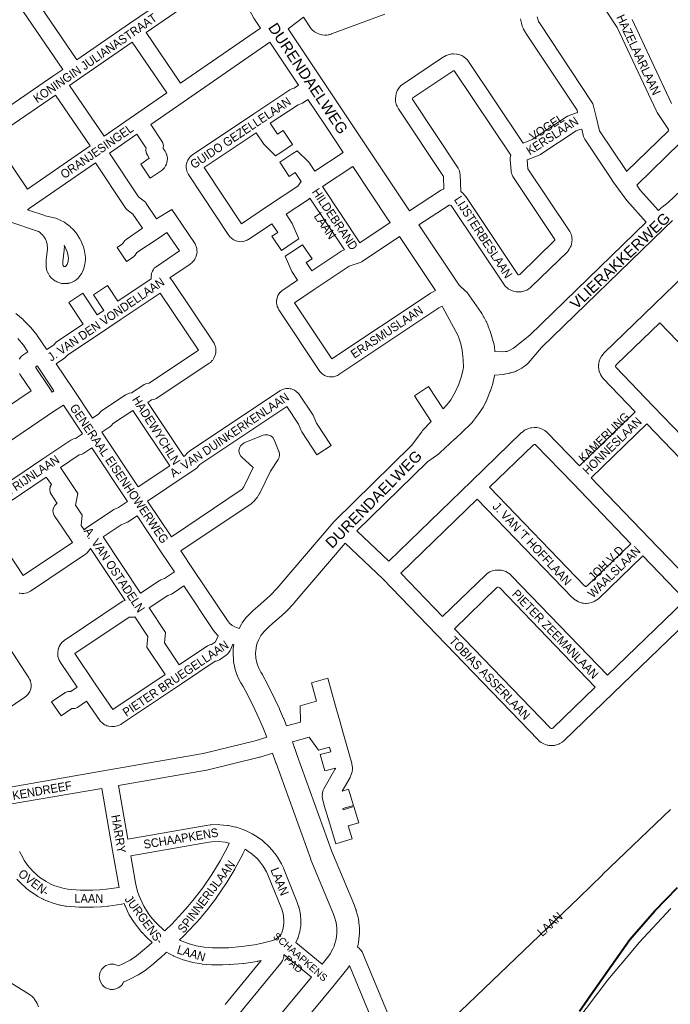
# Model space of a CAD drawing. Header units: metres. Extents: x 123817 to 142006, y 393105 to 406084.
# Tile 121 of 138: x 138071 to 138647, y 398989 to 399860. Entities that reach past the tile are written whole.
import ezdxf
from ezdxf.enums import TextEntityAlignment as Align

# ---------------------------------------------------------------- set-up
doc = ezdxf.new("R2010")
doc.units = ezdxf.units.M
doc.header["$MEASUREMENT"] = 0
doc.styles.add('Style-Arial', font='arial.ttf')

msp = doc.modelspace()

# ---------------------------------------------------------------- linework, layer by layer
at = {"color": 9, "linetype": 'Continuous', "lineweight": 0, "flags": 128}
for points in [[(138121.43, 399824.3), (138168.17, 399856.46), (138168.17, 399856.46), (138168.17, 399856.46), (138203.76, 399880.93), (138150.63, 399958.18), (138132.77, 399945.85), (138133.13, 399945.2), (138133.55, 399944.19), (138133.69, 399943.85), (138134.08, 399942.21), (138134.35, 399940.05), (138134.41, 399939.12), (138134.19, 399937.33), (138133.67, 399935.21), (138133.43, 399934.44), (138132.55, 399932.73), (138131.3, 399930.94), (138130.89, 399930.39), (138129.38, 399929.02), (138075.33, 399892.04), (138121.43, 399824.3)], [(138058.19, 399780.79), (137998.93, 399867.71), (138021.85, 399883.52), (138021.85, 399883.52), (138049.85, 399902.83), (138058.72, 399889.78), (138109.07, 399815.8), (138100.28, 399809.75), (138058.19, 399780.79)], [(138284.01, 399852.39), (138213.41, 399803.5), (138182.83, 399848.34), (138218.44, 399872.82), (138255.76, 399898.48), (138262.54, 399900.47)], [(138571.15, 399896.54), (138599.78, 399852.98), (138634.75, 399778.77), (138635.28, 399777.82), (138645.43, 399762.51), (138645.63, 399762.1), (138645.63, 399761.98), (138645.62, 399761.95), (138645.23, 399761.43), (138608.26, 399725.64)], [(138394.19, 399864.59), (138347.09, 399847.18), (138346.54, 399847), (138345.23, 399846.63), (138344.48, 399846.46), (138344.13, 399846.4), (138342.8, 399846.23), (138342.15, 399846.25), (138341.12, 399846.21), (138338.46, 399846.47), (138337.89, 399846.55), (138336.3, 399847.01), (138333.83, 399848.04), (138332.97, 399848.47), (138331.93, 399849.2), (138329.87, 399850.91), (138328.92, 399851.85), (138328.41, 399852.54), (138322.11, 399862.08), (138308.52, 399851.68)], [(138608.26, 399725.64), (138607.75, 399726.34), (138584.36, 399761.43), (138581.28, 399773.92), (138578.66, 399784.58), (138578.42, 399785.35), (138577.62, 399786.94), (138531.65, 399856.02), (138530.36, 399858.33), (138529.93, 399859.37), (138529.2, 399862.27)], [(138416.06, 399690.66), (138443.38, 399708.64), (138443.75, 399708.87), (138444.63, 399709.3), (138445.9, 399709.82), (138446.41, 399710), (138446, 399721.19), (138406.29, 399780.79), (138405.88, 399781.49), (138405.01, 399783.16), (138404.61, 399784.07), (138404.34, 399784.98), (138403.76, 399787.56), (138403.58, 399789.21), (138403.68, 399789.81), (138403.6, 399789.8), (138403.81, 399792.44), (138404.13, 399794.1), (138404.53, 399795.37), (138404.64, 399795.68), (138405.22, 399796.91), (138406.56, 399799.19), (138407.28, 399800.21), (138407.58, 399800.54), (138408.49, 399801.51), (138409.77, 399802.59), (138446.27, 399826.97), (138446.69, 399827.22), (138446.92, 399827.35), (138448.4, 399828.14), (138450.15, 399828.8), (138452.69, 399829.42), (138453.16, 399829.52), (138454.96, 399829.62), (138457.57, 399829.44), (138458.37, 399829.35), (138459.79, 399828.95), (138462.23, 399828), (138463.25, 399827.51), (138464.2, 399826.86), (138466.24, 399825.22), (138467.29, 399824.2), (138467.77, 399823.55), (138516.65, 399750.56), (138524.73, 399753.68), (138555.9, 399774.31), (138556.29, 399774.55), (138557.37, 399775.07), (138562.09, 399776.87), (138562.97, 399777.14), (138564.92, 399777.62), (138564.41, 399779.72), (138519, 399847.95), (138518.71, 399848.43), (138517.05, 399851.39), (138516.65, 399852.22), (138515.85, 399854.18), (138515.74, 399854.45), (138515.52, 399855.18), (138514.48, 399859.29), (138514.26, 399860.69)], [(138613.12, 399859.86), (138648.09, 399785.65)], [(138145.66, 399756.75), (138172.5, 399775.26), (138172.5, 399775.26), (138201.07, 399794.97), (138170.47, 399839.84), (138123.72, 399807.67), (138114.94, 399801.63), (138145.66, 399756.75)], [(138292.33, 399839.91), (138215.74, 399786.87), (138215.73, 399786.86), (138215.73, 399786.86), (138187.07, 399767.09), (138196.84, 399752.28), (138197.63, 399750.72), (138198.08, 399748.15), (138198.04, 399747.35), (138197.89, 399745.94), (138199.56, 399743.42), (138200.22, 399742.2), (138200.94, 399740.51), (138201.09, 399740.13), (138201.49, 399738.45), (138201.61, 399737.46), (138201.66, 399736.58), (138201.54, 399735.21), (138201.18, 399733.26), (138200.85, 399732.06), (138200.06, 399730.5), (138198.97, 399728.84), (138198.45, 399728.14), (138196.91, 399726.75), (138186.47, 399719.68), (138178.06, 399732.1), (138185.65, 399737.24), (138183.9, 399739.88), (138183.09, 399741.47), (138182.64, 399744.04), (138182.68, 399744.84), (138182.84, 399746.27), (138174.72, 399758.57), (138150.39, 399741.79), (138176.03, 399702.97), (138181.16, 399699.15), (138182.44, 399697.95), (138182.91, 399697.32), (138192.14, 399683.6), (138193, 399684.17), (138205.72, 399692), (138209.57, 399686.28), (138225.6, 399662.38), (138226.14, 399661.43), (138226.9, 399659.85), (138227.18, 399659.19), (138227.58, 399657.49), (138227.83, 399655.32), (138227.88, 399654.46), (138227.65, 399652.6), (138227.11, 399650.49), (138226.89, 399649.78), (138225.96, 399648.02), (138224.71, 399646.24), (138224.33, 399645.75), (138223.3, 399644.74), (138222.45, 399644.05), (138221.93, 399643.66), (138203.78, 399631.39), (138204.82, 399630.41), (138205.41, 399629.78), (138205.9, 399629.13), (138242.39, 399574.54), (138242.93, 399573.58), (138243.68, 399571.99), (138243.95, 399571.35), (138244.25, 399570.3), (138244.47, 399569.23), (138244.63, 399567.71), (138244.61, 399567.19), (138244.45, 399565.01), (138244.02, 399562.97), (138243.77, 399562.38), (138242.85, 399560.4), (138241.8, 399558.74), (138241.27, 399558.18), (138239.71, 399556.66), (138238.65, 399555.8), (138192.44, 399525.04), (138192.04, 399524.79), (138189.66, 399523.91), (138187.7, 399523.54), (138184.32, 399521.28), (138216.29, 399473.38), (138217.49, 399474.18), (138219.54, 399476.71), (138219.62, 399476.81), (138221.21, 399478.23), (138301.23, 399531.47), (138301.63, 399531.73), (138302.45, 399532.13), (138304.14, 399532.85), (138305.78, 399533.34), (138306.95, 399533.45), (138308.94, 399533.48), (138310.37, 399533.37), (138311.16, 399533.18), (138312.12, 399532.91), (138313.77, 399532.2), (138314.15, 399531.96), (138315.81, 399530.87), (138317.43, 399529.43), (138317.91, 399528.79), (138330.64, 399509.85), (138331.34, 399508.53), (138333.7, 399502.82), (138346.61, 399483.19), (138334.08, 399474.95), (138320.77, 399495.18), (138320.1, 399496.44), (138317.76, 399502.11), (138307.39, 399517.55), (138230.47, 399466.37), (138228.42, 399463.84), (138228.34, 399463.74), (138226.75, 399462.32), (138218.36, 399456.75), (138218.36, 399456.75), (138218.36, 399456.75), (138184.15, 399433.99), (138205.19, 399402.45), (138266.97, 399443.76), (138267.56, 399444.29), (138269.25, 399446.4), (138269.96, 399447.68), (138277.7, 399463.68), (138267.46, 399472.76), (138266.7, 399473.55), (138265.39, 399475.81), (138264.94, 399478.37), (138265.39, 399480.94), (138266.7, 399483.19), (138268.69, 399484.87), (138269.62, 399485.32), (138286.53, 399492.2), (138288.06, 399492.64), (138290.66, 399492.64), (138293.11, 399491.75), (138295.11, 399490.08), (138296.32, 399488.06), (138300.45, 399477.77), (138300.54, 399477.54), (138301, 399474.98), (138300.54, 399472.41), (138299.73, 399470.8), (138292.83, 399460.5), (138283.37, 399440.94), (138283.15, 399440.54), (138282.03, 399438.53), (138281.34, 399437.51), (138278.91, 399434.47), (138278.8, 399434.34), (138278.12, 399433.63), (138276.69, 399432.31), (138275.79, 399431.61), (138213.52, 399389.98), (138224.6, 399373.38), (138254.75, 399328.21), (138256.71, 399325.79), (138258.96, 399323.91), (138259.25, 399323.74), (138261.32, 399322.64), (138262.8, 399322.08), (138265.1, 399321.35)], [(138512.55, 399634.01), (138512.25, 399634.07), (138511.92, 399634.27), (138465.79, 399703.35), (138465.29, 399704.01), (138465.12, 399704.21), (138463.29, 399706.24), (138462.06, 399707.33), (138461.51, 399707.72), (138460.96, 399722.57), (138460.75, 399724.05), (138460.28, 399725.98), (138460.04, 399726.79), (138459.24, 399728.38), (138419, 399788.78), (138418.76, 399789.23), (138418.64, 399789.75), (138418.68, 399790.21), (138418.96, 399790.69), (138454.29, 399814.28), (138454.61, 399814.45), (138455.11, 399814.57), (138455.42, 399814.55), (138455.71, 399814.44), (138455.95, 399814.25), (138505.62, 399740.09), (138505.2, 399737.94), (138505.06, 399736.51), (138505.09, 399735.86), (138505.95, 399726), (138506.06, 399725.23), (138506.25, 399724.25), (138506.57, 399723.11), (138506.83, 399722.47), (138507.47, 399721.13), (138508.02, 399720.16), (138544.62, 399665.47), (138544.87, 399664.96), (138544.84, 399664.81), (138544.81, 399664.75), (138513.68, 399634.52), (138513.08, 399634.05), (138512.55, 399634.01)], [(138445, 399606.27), (138442.15, 399604.9), (138353.44, 399545.83), (138353.03, 399545.58), (138352.21, 399545.17), (138350.51, 399544.45), (138348.88, 399543.96), (138348.44, 399543.9), (138347.45, 399543.78), (138345.28, 399543.85), (138345.21, 399543.86), (138343.26, 399544.23), (138340.88, 399545.1), (138340.49, 399545.34), (138338.84, 399546.44), (138337.23, 399547.88), (138336.73, 399548.54), (138300.31, 399603.24), (138299.65, 399604.47), (138298.93, 399606.15), (138298.79, 399606.52), (138298.34, 399608.95), (138298.3, 399610.94), (138298.3, 399611.07), (138298.75, 399613.64), (138298.89, 399613.87), (138298.84, 399613.87), (138299.59, 399615.72), (138300.72, 399617.65), (138301.35, 399618.42), (138301.43, 399618.51), (138302.99, 399619.91), (138316.95, 399629.3), (138311.81, 399637.01), (138306.05, 399650.52), (138310.05, 399653.19), (138310.05, 399653.19), (138310.05, 399653.19), (138321.41, 399660.76), (138329.73, 399648.28), (138324.6, 399644.86), (138329.41, 399637.65), (138355.22, 399654.85), (138355.63, 399655.11), (138357.06, 399655.74), (138358.36, 399656.16), (138327.87, 399701.94), (138326.67, 399700.86), (138306.75, 399687.61), (138312.17, 399679.48), (138317.99, 399665.98), (138313.95, 399663.28), (138313.95, 399663.28), (138313.95, 399663.28), (138302.57, 399655.7), (138294.25, 399668.18), (138299.39, 399671.61), (138294.26, 399679.31), (138273.46, 399665.46), (138273.05, 399665.21), (138272.23, 399664.8), (138270.53, 399664.08), (138268.9, 399663.6), (138268.46, 399663.54), (138267.47, 399663.42), (138265.31, 399663.49), (138265.23, 399663.5), (138263.27, 399663.87), (138261.15, 399664.61), (138260.27, 399665.07), (138260.02, 399665.21), (138258.47, 399666.4), (138257.06, 399667.81), (138256.62, 399668.29), (138256.11, 399668.97), (138220.37, 399722.93), (138219.72, 399724.14), (138219.01, 399725.82), (138218.86, 399726.19), (138218.46, 399727.87), (138218.35, 399728.86), (138218.29, 399729.74), (138218.4, 399730.36), (138218.32, 399730.36), (138218.4, 399731.35), (138218.83, 399733.3), (138218.92, 399733.54), (138219.66, 399735.38), (138220.87, 399737.4), (138221.3, 399737.87), (138222.7, 399739.28), (138223.86, 399740.23), (138278.15, 399776.45), (138278.15, 399776.45), (138278.15, 399776.45), (138310.15, 399797.8), (138310.57, 399798.06), (138312.51, 399798.84), (138313.93, 399799.2), (138317.79, 399801.79)], [(138077.81, 399709.95), (138047.05, 399755.12), (138060.42, 399764.12), (138060.43, 399764.13), (138060.49, 399764.16), (138102.59, 399793.13), (138133.31, 399748.23), (138077.81, 399709.95)], [(138326.12, 399789.31), (138321.19, 399786.01), (138320.76, 399785.74), (138318.82, 399784.96), (138317.39, 399784.6), (138292.71, 399768.13), (138299.17, 399758.43), (138304.15, 399761.74), (138312.47, 399749.26), (138301.25, 399741.79), (138297.39, 399739.21), (138287.06, 399749.55), (138280.23, 399759.81), (138234.25, 399729.14), (138267.24, 399679.34), (138292.2, 399695.95), (138292.2, 399695.95), (138292.2, 399695.95), (138317.23, 399712.6), (138320.12, 399716.61), (138314.73, 399724.71), (138309.43, 399721.18), (138301.11, 399733.66), (138312.65, 399741.35), (138316.47, 399743.9), (138326.82, 399733.61), (138332.1, 399725.69), (138357.44, 399742.42)], [(138491.68, 399566.32), (138498.48, 399566.08), (138501.17, 399566.17), (138502.61, 399566.35), (138504.36, 399567.01), (138508.2, 399569.27), (138522.52, 399580.64), (138625.68, 399680.58), (138608.89, 399699.41), (138608.74, 399699.58), (138608.43, 399699.98), (138601.23, 399709.83), (138601.23, 399709.83), (138601.23, 399709.83), (138595.54, 399717.63), (138595.35, 399717.89), (138571.15, 399754.2), (138570.34, 399755.79), (138570.11, 399756.57), (138568.51, 399763.06), (138567.01, 399762.69), (138563.49, 399761.35), (138532.33, 399740.72), (138531.94, 399740.48), (138530.89, 399739.97), (138520.15, 399735.84), (138520.84, 399727.97), (138557.37, 399673.39), (138557.87, 399672.51), (138558.8, 399670.62), (138559.11, 399669.89), (138559.34, 399669.1), (138559.64, 399667.89), (138559.83, 399666.7), (138559.93, 399665.46), (138559.95, 399664.87), (138559.85, 399663.66), (138559.45, 399661.21), (138559.1, 399659.85), (138558.7, 399658.93), (138557.54, 399656.73), (138556.64, 399655.39), (138556.12, 399654.83), (138523.82, 399623.45), (138523.17, 399622.89), (138521.63, 399621.7), (138520.81, 399621.15), (138520.43, 399620.95), (138519.26, 399620.36), (138518.19, 399619.92), (138516.95, 399619.52), (138515.94, 399619.27), (138515.27, 399619.18), (138512.67, 399618.96), (138510.73, 399619.05), (138510.39, 399619.12), (138507.84, 399619.69), (138505.74, 399620.51), (138505.72, 399620.52), (138503.46, 399621.83), (138502.09, 399622.86), (138501.13, 399623.76), (138500.52, 399624.4), (138500.03, 399625.05), (138453.61, 399694.57), (138452.79, 399695.48), (138452.09, 399695.79), (138451.13, 399695.76), (138451.03, 399695.72), (138424.39, 399678.19)], [(138656.1, 399751.08), (138617.19, 399713.4), (138620.32, 399709.12), (138636.46, 399691.03), (138638.89, 399693.39), (138639.7, 399694.07), (138645.11, 399697.99), (138672.52, 399724.02)], [(138094.86, 399567.9), (138100.74, 399571.82), (138103.26, 399574.38), (138104.46, 399575.37), (138126.94, 399590.35), (138114.25, 399609.49), (138126.75, 399617.78), (138139.43, 399598.66), (138145.31, 399602.58), (138136.11, 399616.37), (138148.59, 399624.7), (138157.8, 399610.89), (138187.43, 399630.62), (138187.3, 399631.86), (138187.25, 399632.67), (138187.51, 399634.13), (138187.4, 399634.14), (138187.57, 399635.01), (138187.88, 399636.11), (138188.46, 399637.35), (138189.37, 399638.88), (138190.08, 399639.9), (138191.63, 399641.29), (138212.31, 399655.27), (138201.3, 399671.68), (138194.3, 399666.96), (138194.3, 399666.96), (138194.29, 399666.96), (138174.67, 399653.76), (138173.08, 399651.59), (138172.79, 399651.23), (138171.24, 399649.83), (138165.46, 399645.93), (138157.07, 399658.36), (138161.78, 399661.54), (138163.37, 399663.7), (138163.66, 399664.07), (138165.22, 399665.48), (138179.7, 399675.22), (138171.19, 399687.88), (138166.03, 399691.71), (138164.75, 399692.91), (138164.24, 399693.6), (138138.04, 399733.27), (138080.12, 399693.32), (138077.69, 399691.65), (138092.21, 399686.8), (138092.21, 399686.8), (138092.22, 399686.8), (138093.37, 399686.42), (138102.86, 399684.16), (138104.16, 399683.72), (138106.76, 399682.57), (138107.35, 399682.28), (138109.84, 399680.9), (138109.96, 399680.84), (138110.41, 399680.56), (138112.76, 399678.97), (138113.3, 399678.58), (138115.5, 399676.79), (138116, 399676.35), (138118.04, 399674.37), (138118.49, 399673.89), (138120.35, 399671.73), (138120.42, 399671.65), (138120.76, 399671.22), (138122.42, 399668.91), (138122.79, 399668.36), (138124.24, 399665.91), (138124.55, 399665.33), (138125.78, 399662.76), (138126.04, 399662.16), (138127.04, 399659.5), (138127.06, 399659.43), (138127.24, 399658.87), (138128, 399656.13), (138128.15, 399655.48), (138128.67, 399652.69), (138128.76, 399652.03), (138129.03, 399649.2), (138129.06, 399648.5), (138129.04, 399648), (138128.84, 399644.98), (138128.65, 399643.73), (138127.95, 399640.78), (138127.7, 399639.96), (138127.55, 399639.58), (138126.36, 399636.79), (138125.77, 399635.68), (138124.13, 399633.13), (138123.57, 399632.37), (138123.56, 399632.36), (138122.59, 399631.2), (138121, 399629.79), (138119.03, 399628.48), (138118.63, 399628.22), (138117.29, 399627.62), (138115.05, 399626.85), (138113.94, 399626.57), (138113.48, 399626.5), (138111.91, 399626.32), (138111.15, 399626.35), (138110.29, 399626.32), (138107.93, 399626.56), (138107.41, 399626.64), (138106.05, 399627.01), (138103.83, 399627.85), (138102.75, 399628.37), (138102.12, 399628.77), (138100.2, 399630.15), (138098.83, 399631.42), (138098.79, 399631.48), (138097.28, 399633.31), (138096.26, 399634.95), (138095.27, 399637.11), (138095.04, 399637.66), (138094.7, 399638.96), (138094.3, 399641.29), (138094.19, 399642.56), (138094.19, 399642.58), (138094.21, 399646.46), (138094.25, 399647.29), (138095.38, 399657.17), (138095.41, 399658.62), (138095.3, 399660.1), (138095.06, 399661.57), (138094.69, 399663.01), (138094.2, 399664.41), (138093.59, 399665.76), (138092.86, 399667.05), (138092.01, 399668.28), (138091.06, 399669.42), (138090.02, 399670.47), (138088.88, 399671.43), (138087.67, 399672.29), (138086.75, 399672.81), (138062.24, 399680.99)], [(138398.91, 399680.33), (138372.16, 399662.5), (138339.01, 399712.28), (138365.78, 399729.95)], [(138648.95, 399682.24), (138641.28, 399674.82), (138532.96, 399569.87), (138521.17, 399555.93), (138520.05, 399554.86), (138516.73, 399552.27), (138515.87, 399551.69), (138515.63, 399551.55), (138511.46, 399549.34), (138510.54, 399548.93), (138508.24, 399548.09), (138507.61, 399547.88), (138505.28, 399547.25), (138504.89, 399547.16), (138500.15, 399546.15), (138499.89, 399546.09), (138499.36, 399546.02), (138491.35, 399545.19)], [(138369.34, 399407.53), (138397.63, 399380.84), (138471, 399451.69), (138471, 399451.69), (138515.3, 399494.47), (138515.95, 399495.03), (138517.59, 399496.29), (138518.39, 399496.82), (138519.29, 399497.27), (138521.77, 399498.28), (138523.32, 399498.73), (138523.94, 399498.81), (138526.6, 399499.06), (138528.58, 399498.97), (138528.82, 399498.93), (138531.44, 399498.38), (138533.53, 399497.6), (138535.87, 399496.31), (138535.99, 399496.24), (138537.62, 399494.96), (138566.44, 399465.21), (138615.82, 399512.96), (138587.56, 399542.33), (138587.22, 399542.71), (138586.83, 399543.21), (138586.06, 399544.3), (138585.25, 399545.77), (138584.23, 399548.25), (138584.12, 399548.53), (138583.7, 399550.41), (138583.46, 399553.07), (138583.42, 399553.76), (138583.6, 399554.74), (138583.49, 399554.75), (138583.67, 399556.08), (138584.05, 399557.66), (138584.07, 399557.7), (138585, 399560.21), (138586.08, 399562.16), (138587.7, 399564.28), (138587.91, 399564.54), (138588.45, 399565.11), (138632.56, 399607.74), (138705.83, 399678.54)], [(138407.25, 399667.85), (138374.23, 399645.86), (138373.83, 399645.6), (138372.4, 399644.97), (138362.69, 399641.8), (138331.5, 399621.01), (138314.23, 399609.4), (138347.29, 399559.75), (138434.28, 399617.68), (138434.68, 399617.94), (138435.2, 399618.2), (138439.14, 399620.09)], [(138111.01, 399641.32), (138110.46, 399641.38), (138110.08, 399641.53), (138109.75, 399641.77), (138109.49, 399642.08), (138109.32, 399642.45), (138109.19, 399643.18), (138109.2, 399646), (138110.33, 399655.83), (138110.38, 399656.56), (138110.41, 399658.71), (138110.41, 399658.83), (138110.39, 399659.37), (138110.35, 399659.92), (138111.17, 399658.54), (138112.11, 399656.58), (138112.88, 399654.53), (138113.46, 399652.43), (138113.86, 399650.29), (138114.04, 399648.39), (138113.92, 399646.6), (138113.51, 399644.89), (138112.81, 399643.27), (138111.79, 399641.67), (138111.53, 399641.5), (138111.01, 399641.32)], [(138135.27, 399507.29), (138117.83, 399533.45), (138103.18, 399555.42), (138109.72, 399559.77), (138110.91, 399560.76), (138113.42, 399563.32), (138141.49, 399582.01), (138159.87, 399594.25), (138159.87, 399594.25), (138159.87, 399594.25), (138195.37, 399617.89), (138229.08, 399567.46), (138185.41, 399538.37), (138183.45, 399538.01), (138181.07, 399537.13), (138180.65, 399536.87), (138169.79, 399529.61), (138168.14, 399529.32), (138166.03, 399528.6), (138164.87, 399528.01), (138164.55, 399527.83), (138164.14, 399527.58), (138143.43, 399513.79), (138141.84, 399512.37), (138141.15, 399511.39), (138140.93, 399511.04), (138135.27, 399507.29)], [(138067.37, 399599.83), (138073.8, 399594.45), (138074.33, 399593.96), (138080.22, 399587.99), (138080.63, 399587.55), (138080.7, 399587.46), (138085.99, 399580.96), (138086.39, 399580.43), (138094.64, 399568.24), (138094.64, 399568.22), (138094.66, 399568.19), (138094.86, 399567.9)], [(138683.01, 399464.83), (138631.82, 399517.97), (138598.79, 399552.29), (138598.54, 399552.91), (138598.49, 399553.44), (138598.67, 399553.93), (138599.27, 399554.72), (138637.57, 399591.73), (138721.42, 399504.49), (138721.8, 399503.99), (138722.05, 399503.38), (138722.02, 399502.85), (138721.78, 399502.21), (138721.47, 399501.87), (138683.01, 399464.83)], [(138070.52, 399559.4), (138071.65, 399561.08), (138072.13, 399561.72), (138073.67, 399563.11), (138078.01, 399566.04), (138074.15, 399571.74), (138069.29, 399577.71)], [(138099.68, 399530.33), (138097.55, 399533.51), (138097.55, 399533.51), (138097.55, 399533.52), (138084.79, 399552.52), (138086.37, 399553.59), (138086.54, 399553.33), (138086.54, 399553.33), (138086.54, 399553.33), (138101.2, 399531.35), (138099.68, 399530.33)], [(138047.11, 399508.69), (138080.91, 399531.38), (138071, 399546.16), (138070.61, 399546.81)], [(138435.28, 399504.39), (138420.36, 399527.06), (138432.89, 399535.31), (138445.85, 399515.61)], [(138029.82, 399429.85), (138092.29, 399471.79), (138116.3, 399487.9), (138116.73, 399488.17), (138118.5, 399488.91), (138120.39, 399489.43), (138126.45, 399493.49), (138109.53, 399518.87), (138101.82, 399513.69), (138053.19, 399481.04)], [(138175.83, 399446.47), (138143.59, 399494.81), (138150.63, 399499.47), (138152.25, 399500.9), (138152.94, 399501.89), (138153.16, 399502.25), (138171.04, 399514.15), (138203.8, 399465.07), (138175.83, 399446.47)], [(138677.41, 399449.03), (138626.23, 399502.15), (138576.87, 399454.43), (138628.17, 399401.25), (138628.17, 399401.25), (138628.17, 399401.25), (138670.49, 399357.34)], [(138128.01, 399408.47), (138128.62, 399409.2), (138128.65, 399409.23), (138130.22, 399410.62), (138152.99, 399425.71), (138153.38, 399425.95), (138154.2, 399426.36), (138158.47, 399428.17), (138166.45, 399433.5), (138134.77, 399481.01), (138127.74, 399476.29), (138127.31, 399476.02), (138125.54, 399475.28), (138123.65, 399474.76), (138106.9, 399463.53), (138115.3, 399451.11), (138122.35, 399440.69), (138120.43, 399430.36), (138126.28, 399421.6), (138125.45, 399412.31), (138128.01, 399408.47)], [(138572.48, 399358.45), (138571.95, 399358.48), (138571.24, 399358.87), (138571.07, 399359.02), (138486.82, 399446.11), (138525.41, 399483.38), (138525.91, 399483.77), (138526.42, 399483.98), (138526.84, 399484.02), (138527.25, 399483.93), (138527.63, 399483.72), (138560.88, 399449.4), (138612.17, 399396.24), (138573.48, 399358.9), (138572.89, 399358.55), (138572.48, 399358.45)], [(138074.09, 399368.15), (138040.3, 399418.82), (138094.45, 399455.17), (138098.95, 399448.51), (138097.91, 399446.7), (138097.45, 399444.14), (138097.91, 399441.57), (138098.74, 399439.93), (138104.17, 399431.91), (138103.58, 399431.52), (138103.58, 399431.52), (138102.01, 399430.11), (138100.71, 399427.85), (138100.26, 399425.29), (138100.71, 399422.72), (138101.52, 399421.12), (138108.94, 399410.01), (138108.94, 399410.01), (138108.94, 399410.01), (138117.51, 399397.19), (138074.09, 399368.15)], [(138591.36, 399279.86), (138506.67, 399367.62), (138506.59, 399367.68), (138506.37, 399367.9), (138505.05, 399369.13), (138503.7, 399370.13), (138503.58, 399370.2), (138501.24, 399371.49), (138499.69, 399372.13), (138498.41, 399372.5), (138497.62, 399372.69), (138496.75, 399372.79), (138494.08, 399372.94), (138492.35, 399372.84), (138491.86, 399372.74), (138489.27, 399372.1), (138487.3, 399371.31), (138487.21, 399371.26), (138484.91, 399369.88), (138483.54, 399368.83), (138445.38, 399331.85), (138408.3, 399370.28), (138476.03, 399435.69), (138560.49, 399348.39), (138560.89, 399348), (138561.89, 399347.11), (138563.13, 399346.21), (138563.26, 399346.14), (138565.6, 399344.85), (138567.14, 399344.21), (138568.43, 399343.84), (138569.21, 399343.66), (138570.09, 399343.56), (138571.86, 399343.46), (138572.75, 399343.41), (138574.48, 399343.51), (138574.97, 399343.61), (138577.57, 399344.25), (138579.52, 399345.04), (138579.63, 399345.1), (138581.92, 399346.48), (138583.27, 399347.51), (138622.58, 399385.44), (138659.26, 399347.38)], [(138177.95, 399352.49), (138144.77, 399402.27), (138160.69, 399412.82), (138164.97, 399414.64), (138165.79, 399415.05), (138166.21, 399415.3), (138174.77, 399421.02), (138196.88, 399387.88), (138196.88, 399387.88), (138196.88, 399387.88), (138207.95, 399371.31), (138199.12, 399365.44), (138195.95, 399364.26), (138194.83, 399363.73), (138194.42, 399363.47), (138177.95, 399352.49)], [(138260.47, 399307.08), (138259.63, 399307.35), (138257.88, 399302.99), (138257.29, 399301.84), (138256.67, 399300.84), (138256.04, 399299.97), (138255.91, 399299.82), (138255.13, 399298.93), (138253.79, 399297.74), (138247.83, 399293.61), (138247.31, 399293.28), (138244.86, 399292.39), (138244.4, 399292.32), (138244.1, 399292.29), (138214.21, 399272.29), (138214.21, 399272.29), (138161.08, 399236.76), (138160.66, 399236.5), (138160.39, 399236.35), (138159.06, 399235.65), (138157.12, 399234.96), (138154.81, 399234.47), (138154.58, 399234.43), (138152.29, 399234.38), (138149.95, 399234.69), (138149.64, 399234.74), (138148.12, 399235.18), (138147.02, 399235.62), (138146.1, 399236.08), (138145.37, 399236.55), (138143.48, 399237.96), (138142.21, 399239.16), (138141.75, 399239.76), (138130.15, 399256.85), (138122.46, 399251.67), (138122.02, 399251.4), (138119.57, 399250.51), (138118.08, 399250.39), (138117.18, 399250.42), (138107.49, 399243.91), (138099.13, 399256.36), (138110.8, 399264.2), (138111.23, 399264.47), (138113.68, 399265.36), (138115.17, 399265.47), (138116.06, 399265.45), (138121.74, 399269.27), (138107.04, 399291.08), (138106.61, 399291.8), (138105.9, 399293.17), (138105.5, 399294.08), (138105.35, 399294.52), (138105.02, 399295.65), (138104.76, 399296.9), (138104.62, 399298.07), (138104.57, 399298.95), (138104.75, 399299.97), (138104.64, 399299.97), (138104.96, 399302.3), (138105.34, 399303.85), (138105.45, 399304.13), (138105.9, 399305.22), (138106.84, 399306.88), (138108.25, 399308.76), (138108.5, 399309.09), (138109.57, 399310.13), (138110.49, 399310.86), (138111, 399311.24), (138161.48, 399345), (138161.9, 399345.26), (138164.19, 399346.09), (138133.66, 399391.89), (138133.06, 399391.17), (138133.06, 399391.17), (138130.6, 399388.25), (138129.03, 399386.85), (138080.35, 399354.28), (138079.93, 399354.02), (138079.13, 399353.62), (138077.44, 399352.9), (138075.79, 399352.41), (138074.63, 399352.3), (138072.64, 399352.26), (138071.2, 399352.37), (138070.42, 399352.55)], [(138669.6, 399334.55), (138596.38, 399263.86), (138596.38, 399263.86), (138596.37, 399263.86), (138552.72, 399221.75), (138551.36, 399220.71), (138549.06, 399219.33), (138548.96, 399219.28), (138547, 399218.49), (138544.4, 399217.85), (138543.92, 399217.75), (138542.19, 399217.65), (138539.52, 399217.8), (138538.64, 399217.9), (138537.86, 399218.09), (138536.57, 399218.46), (138535.03, 399219.1), (138532.69, 399220.39), (138532.57, 399220.46), (138531.32, 399221.36), (138530.32, 399222.25), (138529.92, 399222.64), (138439.81, 399316.03), (138392.42, 399365.13), (138359.09, 399396.58)], [(138212.11, 399288.93), (138199.12, 399308.4), (138199.97, 399317.69), (138185.44, 399339.46), (138202.02, 399350.51), (138205.18, 399351.69), (138206.3, 399352.22), (138206.7, 399352.47), (138216.28, 399358.83), (138242.47, 399319.58), (138242.89, 399319.01), (138245.54, 399315.76), (138245.61, 399315.68), (138246.47, 399314.82), (138244.29, 399309.41), (138240.83, 399307.01), (138240.6, 399306.99), (138240.15, 399306.92), (138237.7, 399306.03), (138237.28, 399305.77), (138212.11, 399288.93)], [(138541.92, 399232.69), (138541.4, 399232.72), (138540.69, 399233.11), (138540.52, 399233.26), (138455.8, 399321.06), (138493.35, 399357.45), (138493.94, 399357.8), (138494.34, 399357.9), (138494.87, 399357.87), (138495.52, 399357.51), (138496.02, 399357.05), (138580.56, 399269.45), (138542.92, 399233.14), (138542.33, 399232.79), (138541.92, 399232.69)], [(138658.98, 399345.15), (138591.36, 399279.86)], [(138044.51, 399330.23), (138079.01, 399277.65), (138079.64, 399276.47), (138080.34, 399274.83), (138080.48, 399274.47), (138080.93, 399272.07), (138080.96, 399270.82), (138080.97, 399270.09), (138080.98, 399269.91), (138080.69, 399267.86), (138080.42, 399266.9), (138080.25, 399266.39), (138079.86, 399265.5), (138079.4, 399264.61), (138078.49, 399263.24), (138078.08, 399262.8), (138076.69, 399261.38), (138075.54, 399260.43), (138019.1, 399222.42)], [(138153.23, 399249.56), (138199.64, 399280.59), (138183.46, 399304.84), (138184.31, 399314.13), (138172.68, 399331.56), (138172.18, 399331.38), (138170.88, 399331.27), (138167.93, 399331.27), (138119.76, 399299.05), (138138.36, 399271.45), (138153.23, 399249.56)], [(138307.14, 399234.97), (138319.48, 399238.41), (138319.28, 399252.83), (138333.78, 399256.87), (138329.17, 399273.19), (138343.61, 399277.26), (138350.26, 399253.71), (138350.26, 399253.71), (138350.26, 399253.71), (138354.05, 399240.29), (138357.63, 399227.6), (138362.87, 399209.07), (138364.86, 399202.02), (138365.02, 399201.32), (138365.59, 399198.19), (138365.71, 399196.85), (138365.26, 399194.29), (138363.93, 399190.63), (138363.93, 399190.62), (138363.38, 399189.45), (138356.43, 399177.35), (138362.06, 399179.06), (138366.41, 399164.7), (138357.13, 399161.89), (138357.43, 399160.93), (138366.7, 399163.73), (138371.04, 399149.37), (138361.8, 399146.58), (138365.29, 399135.14), (138350.95, 399130.76), (138345.26, 399149.4), (138340.59, 399164.71), (138340.59, 399164.72), (138340.57, 399164.79), (138338.89, 399170.55), (138338.58, 399172.65), (138338.88, 399174.33), (138338.77, 399174.32), (138339.44, 399177.23), (138339.7, 399178.13), (138340.25, 399179.3), (138350.05, 399196.36), (138350.47, 399197.5), (138350.41, 399197.79), (138340.97, 399195.16), (138336.95, 399209.61), (138346.39, 399212.24), (138345.23, 399216.33), (138335.36, 399213.58), (138327.23, 399225), (138312.51, 399220.9)], [(138289.59, 399224.97), (138279.49, 399221.76), (138233.37, 399210.49), (138148.47, 399195.83), (138052.1, 399179.19), (137958.45, 399163.03), (137860.37, 399146.1), (137859.47, 399146.01), (137859.22, 399146.02), (137857.96, 399146.33), (137856.96, 399146.88), (137854.82, 399148.83), (137836.18, 399168.23)], [(138294.8, 399210.89), (138283.79, 399207.39), (138283.3, 399207.25), (138236.68, 399195.85), (138236.2, 399195.75), (138236.18, 399195.75), (138158.41, 399182.33), (138166.63, 399134.86), (138235.92, 399146.99), (138236.33, 399147.05), (138239.67, 399147.45), (138240.34, 399147.5), (138247.07, 399147.7), (138247.96, 399147.67), (138254.66, 399147.07), (138255.3, 399146.99), (138255.54, 399146.94), (138262.13, 399145.55), (138262.99, 399145.32), (138269.36, 399143.16), (138269.9, 399142.92), (138270.19, 399142.82), (138276.24, 399139.93), (138276.76, 399139.66), (138276.83, 399139.62), (138279.73, 399137.91), (138280.29, 399137.54), (138285.75, 399133.61), (138286.45, 399133.05), (138291.41, 399128.5), (138291.88, 399128.03), (138294.15, 399125.54), (138294.35, 399125.31), (138294.44, 399125.21), (138296.56, 399122.59), (138296.83, 399122.23), (138298.79, 399119.5), (138299.15, 399118.94), (138302.56, 399113.14), (138302.88, 399112.54), (138304.32, 399109.5), (138304.5, 399109.08), (138316.87, 399078.28), (138316.96, 399078.05), (138317, 399077.95), (138317.89, 399075.39), (138318.05, 399074.85), (138318.74, 399072.26), (138318.86, 399071.71), (138319.36, 399069.07), (138319.46, 399068.24), (138319.86, 399062.9), (138319.88, 399062.35), (138319.87, 399062.06), (138319.76, 399059.38), (138319.68, 399058.55), (138318.88, 399053.25), (138318.63, 399052.16), (138317.05, 399047.04), (138316.93, 399046.69), (138316.54, 399045.81), (138315.42, 399043.64), (138315.38, 399043.57), (138338.67, 399024.32)], [(138062.04, 399165.69), (138143.63, 399179.77), (138153.13, 399124.9), (138153.13, 399124.9), (138153.13, 399124.9), (138158.54, 399093.63), (138158.6, 399093.33), (138158.84, 399092.21), (138158.58, 399092.16), (138147.45, 399090.57), (138141.97, 399090.07), (138135.6, 399089.73)], [(138369.89, 399039.52), (138370.63, 399039.02), (138371.41, 399038.39), (138372.45, 399037.37), (138372.93, 399036.74), (138374.04, 399035.09), (138374.75, 399033.77), (138406.82, 398956.48), (138411.6, 398948.25), (138412.22, 398947.47), (138412.57, 398947.23), (138415.77, 398948.21), (138426.02, 398954.39), (138434.84, 398959.98), (138443.72, 398966.54), (138454.07, 398975.87), (138566.39, 399083.3), (138586.79, 399103.37), (138586.87, 399103.45), (138647.23, 399161.11)], [(138199.38, 399053.89), (138198.29, 399054.68), (138192.9, 399059.54), (138190.53, 399062.02), (138186.74, 399066.56), (138184.73, 399069.34), (138180.91, 399075.51), (138177.73, 399082.04), (138176.45, 399085.28), (138175.3, 399088.69), (138173.88, 399093.62), (138173.3, 399096.34), (138169.19, 399120.08), (138238.31, 399132.18), (138241.12, 399132.51), (138247.07, 399132.69), (138252.88, 399132.17), (138256.49, 399131.41), (138255.06, 399128.36), (138248.36, 399115.8), (138241.01, 399103.64), (138232.99, 399091.9), (138224.32, 399080.57), (138219.8, 399075.15), (138215.14, 399069.85), (138205.25, 399059.5), (138200.16, 399054.61), (138199.38, 399053.89)], [(138135.6, 399089.73), (138124.41, 399089.74), (138113.47, 399090.5), (138110.28, 399091.1), (138104.05, 399092.86), (138101.2, 399093.92), (138098.37, 399095.17), (138094.21, 399097.36), (138088.83, 399100.91), (138086.53, 399102.72), (138081.79, 399107.15), (138079.75, 399109.41), (138077.81, 399111.81), (138075.2, 399115.53), (138072.04, 399121.15), (138070.82, 399123.81)], [(138250.1, 399038.63), (138241.25, 399038.66), (138237.66, 399038.86), (138234.18, 399039.23), (138227.02, 399040.54), (138220.11, 399042.54), (138213.36, 399045.26), (138212.51, 399045.67), (138215.77, 399048.81), (138215.98, 399049.03), (138226.09, 399059.6), (138226.3, 399059.82), (138231.13, 399065.31), (138231.25, 399065.45), (138231.26, 399065.47), (138235.94, 399071.09), (138236.14, 399071.33), (138245.03, 399082.94), (138245.27, 399083.27), (138253.51, 399095.36), (138253.73, 399095.7), (138261.3, 399108.21), (138261.51, 399108.57), (138268.38, 399121.48), (138268.55, 399121.82), (138270.49, 399125.94), (138271.81, 399125.17), (138276.64, 399121.69), (138281.02, 399117.67), (138282.92, 399115.6), (138284.76, 399113.33), (138286.39, 399111.04), (138289.47, 399105.82), (138290.67, 399103.28), (138302.89, 399072.85), (138303.63, 399070.73), (138304.17, 399068.68), (138304.53, 399066.73), (138304.86, 399062.23), (138304.79, 399060.39), (138304.13, 399056.06), (138302.91, 399052.11), (138302.28, 399050.89), (138301.61, 399049.89), (138300.82, 399048.92), (138299.96, 399048.07), (138298.81, 399047.16), (138296.46, 399045.85), (138293.92, 399045), (138284.39, 399042.63), (138278.84, 399041.51), (138267.36, 399039.78), (138255.8, 399038.82), (138250.1, 399038.63)], [(138252.9, 398988.67), (138284.65, 399027.38), (138281.63, 399026.77), (138281.44, 399026.73), (138281.26, 399026.7), (138269.35, 399024.91), (138268.85, 399024.85), (138256.85, 399023.85), (138256.48, 399023.83), (138250.46, 399023.63), (138250.19, 399023.63), (138241, 399023.66), (138240.61, 399023.67), (138236.64, 399023.89), (138236.27, 399023.92), (138232.32, 399024.34), (138231.81, 399024.41), (138231.76, 399024.42), (138223.94, 399025.85), (138223.21, 399026.03), (138215.58, 399028.24), (138214.86, 399028.48), (138207.49, 399031.45), (138206.98, 399031.68), (138203.41, 399033.44), (138202.98, 399033.67), (138202.92, 399033.71), (138200.91, 399034.89), (138195.29, 399029.64), (138195.08, 399029.45), (138189.47, 399024.59), (138189.31, 399024.46), (138183.57, 399019.75), (138182.85, 399019.22), (138176.37, 399015.1), (138176.1, 399014.93), (138175.79, 399014.76), (138168.26, 399010.87), (138167.78, 399010.64), (138163.88, 399008.96), (138163.39, 399008.77), (138162.93, 399008.61), (138162.17, 399007.13), (138161.24, 399005.72), (138159.6, 399004.26), (138157.96, 399003.19), (138157.61, 399002.98), (138155.16, 399002.09), (138154.96, 399002.05), (138153.66, 399001.86), (138151.26, 399001.9), (138150.44, 399002.09), (138148.57, 399002.64), (138146.93, 399003.34), (138145.27, 399004.64), (138143.92, 399006.05), (138143.58, 399006.43), (138142.28, 399008.68), (138142.04, 399009.46), (138141.57, 399011.39), (138141.35, 399013.18), (138141.72, 399015.29), (138141.66, 399015.3), (138142.22, 399017.2), (138142.36, 399017.65), (138143.67, 399019.9), (138144.26, 399020.54), (138145.71, 399021.9), (138147.11, 399022.94), (138149.15, 399023.75), (138151.09, 399024.2), (138151.49, 399024.29), (138154.1, 399024.29), (138155, 399024.07), (138156.9, 399023.49), (138158.28, 399022.88), (138161.6, 399024.31), (138168.6, 399027.93), (138174.41, 399031.63), (138179.72, 399035.99), (138185.15, 399040.69), (138188.22, 399043.56), (138182.65, 399048.59), (138182.24, 399048.99), (138179.5, 399051.85), (138179.19, 399052.21), (138179.17, 399052.22), (138175.07, 399057.15), (138174.76, 399057.54), (138172.43, 399060.74), (138172.12, 399061.21), (138167.95, 399067.95), (138167.59, 399068.61), (138164.12, 399075.73), (138163.89, 399076.25), (138163.28, 399077.81), (138161.36, 399077.42), (138161.16, 399077.38), (138160.92, 399077.34), (138149.38, 399075.69), (138148.99, 399075.65), (138143.18, 399075.12), (138142.91, 399075.1), (138136.2, 399074.74), (138135.8, 399074.73), (138124.14, 399074.74), (138123.62, 399074.76), (138111.99, 399075.57), (138111.21, 399075.66), (138111.12, 399075.68), (138107.18, 399076.42), (138106.53, 399076.57), (138099.68, 399078.5), (138099.08, 399078.7), (138095.74, 399079.95), (138095.35, 399080.11), (138092.09, 399081.55), (138091.62, 399081.77), (138086.89, 399084.26), (138086.64, 399084.4), (138086.26, 399084.64), (138080.31, 399088.56), (138079.8, 399088.93), (138077, 399091.13), (138076.52, 399091.54), (138071.32, 399096.41), (138070.87, 399096.86), (138068.48, 399099.5)], [(138647.31, 399073.6), (138619.29, 399043.48), (138607.75, 399029.46), (138607.71, 399029.4), (138607.67, 399029.35), (138591.55, 399010.46), (138563.43, 398973.05)], [(137990.93, 399052.14), (138078.69, 398998), (138079.16, 398997.68), (138080.77, 398996.51), (138081.56, 398995.85), (138082.73, 398994.72), (138083.29, 398994.13), (138083.64, 398993.68), (138085.53, 398991.04), (138086.41, 398989.42), (138087.6, 398986.4)], [(138329.13, 399012.75), (138304.85, 399032.82), (138304.85, 399032.81), (138304.87, 399032.19), (138304.74, 399030.77), (138304.57, 399029.89), (138304.25, 399028.74), (138303.69, 399027.55), (138302.8, 399026.01), (138302.11, 399025.02), (138264.14, 398978.73)], [(138405.74, 398919.09), (138408.29, 398930.41), (138407.32, 398933.12), (138406.54, 398933.42), (138405.53, 398933.91), (138405.06, 398934.2), (138402.85, 398935.71), (138401.32, 398937.09), (138401.22, 398937.22), (138399.54, 398939.3), (138398.91, 398940.23), (138393.6, 398949.38), (138393.15, 398950.27), (138362.96, 399023.05)]]:
    msp.add_lwpolyline(points, dxfattribs=at)
at = {"color": 40, "linetype": 'Continuous', "lineweight": 0, "flags": 128}
for points in [[(138284.01, 399852.39), (138278.69, 399860.39), (138278.3, 399861.02), (138274.3, 399868.11), (138273.86, 399868.99), (138270.57, 399876.44), (138270.32, 399877.06), (138270.23, 399877.32), (138262.54, 399900.47)], [(138416.06, 399690.66), (138378.27, 399747.24), (138338.58, 399806.67), (138308.52, 399851.68)], [(138292.33, 399839.91), (138317.79, 399801.79)], [(138357.44, 399742.42), (138341.96, 399765.6), (138326.12, 399789.31)], [(138365.78, 399729.95), (138397.83, 399681.95), (138398.91, 399680.33)], [(138424.39, 399678.19), (138460.05, 399624.81), (138465.46, 399620.06), (138466.53, 399618.97), (138467.01, 399618.35), (138479.54, 399600.8), (138480.07, 399599.98), (138481.95, 399596.73), (138482.21, 399596.23), (138483.9, 399592.89), (138484.13, 399592.39), (138485.63, 399588.96), (138485.84, 399588.44), (138487.15, 399584.93), (138487.17, 399584.87), (138487.37, 399584.26), (138490.93, 399572.1), (138491.28, 399570.29), (138491.68, 399566.32)], [(138407.25, 399667.85), (138439.14, 399620.09)], [(138445, 399606.27), (138445.44, 399605.28), (138458.74, 399580.61), (138459.73, 399578.35), (138461.51, 399573.1), (138462.75, 399567.47), (138463.11, 399564.85), (138463.53, 399558.77), (138463.53, 399558.77), (138463.53, 399558.77), (138463.98, 399552.36), (138463.69, 399550.57), (138462.22, 399544.39), (138459.66, 399537.24), (138456.43, 399530.28), (138452.55, 399523.64), (138450.57, 399520.85), (138448.99, 399518.95), (138445.85, 399515.61)], [(138491.35, 399545.19), (138491.27, 399544.77), (138489.39, 399536.91), (138489.16, 399536.09), (138487.66, 399531.57), (138487.56, 399531.29), (138487.51, 399531.13), (138485.83, 399526.76), (138485.65, 399526.33), (138483.78, 399522.04), (138483.58, 399521.62), (138481.47, 399517.34), (138480.73, 399516.09), (138477.7, 399511.68), (138477.46, 399511.36), (138473.03, 399505.45), (138472.69, 399505.02), (138472.63, 399504.94), (138470.86, 399502.88), (138470.14, 399502.12), (138456.4, 399489.12), (138456.37, 399489.09), (138456.31, 399489.04), (138442.9, 399476.63), (138441.9, 399475.82), (138431.96, 399468.75), (138369.34, 399407.53)], [(138435.28, 399504.39), (138427.68, 399496.32), (138427.3, 399495.89), (138426.86, 399495.33), (138417.93, 399483.01), (138349.7, 399416.3), (138349.13, 399415.68), (138349.1, 399415.66), (138298.79, 399356.96), (138292.63, 399350.41), (138289.54, 399347.52), (138281.96, 399341.04), (138281.71, 399340.82), (138277.7, 399337.16), (138277.41, 399336.89), (138273.12, 399332.65), (138272.71, 399332.23), (138270.94, 399330.26), (138270.71, 399329.99), (138270.34, 399329.53), (138267.95, 399326.31), (138267.23, 399325.19), (138265.1, 399321.35)], [(138307.14, 399234.97), (138304.65, 399241.3), (138304.52, 399241.61), (138300.97, 399249.82), (138300.88, 399250.02), (138297.15, 399258.14), (138297.01, 399258.42), (138290.1, 399272.33), (138289.96, 399272.59), (138286.16, 399279.7), (138285.73, 399280.42), (138284.31, 399282.62), (138282.27, 399286.65), (138280.87, 399290.78), (138280.05, 399295.07), (138279.82, 399299.6), (138279.93, 399301.58), (138280.26, 399304.12), (138280.69, 399306.24), (138281.25, 399308.23), (138282.5, 399311.48), (138284.4, 399314.92), (138286.11, 399317.22), (138287.37, 399318.62), (138291.32, 399322.52), (138295.07, 399325.94), (138302.71, 399332.46), (138303.06, 399332.77), (138306.54, 399336.03), (138306.98, 399336.48), (138313.52, 399343.43), (138313.83, 399343.77), (138359.09, 399396.58)], [(138260.47, 399307.08), (138260.47, 399307.06), (138260.04, 399303.78), (138259.98, 399303.03), (138259.82, 399300.16), (138259.9, 399300.16), (138259.81, 399299.62), (138259.82, 399299.12), (138260.11, 399293.37), (138260.27, 399291.99), (138261.36, 399286.34), (138261.71, 399285), (138263.56, 399279.55), (138263.63, 399279.35), (138264.1, 399278.27), (138266.69, 399273.13), (138267.23, 399272.2), (138268.72, 399269.9), (138272.26, 399263.29), (138279.04, 399249.65), (138282.66, 399241.77), (138286.1, 399233.82), (138289.59, 399224.97)], [(138312.51, 399220.9), (138316.67, 399208.83), (138347.32, 399124.05), (138367.31, 399076.05), (138367.44, 399075.72), (138368.64, 399072.53), (138368.67, 399072.44), (138368.94, 399071.58), (138370.53, 399065.59), (138370.78, 399064.33), (138371.58, 399058.19), (138371.66, 399056.9), (138371.67, 399050.71), (138371.67, 399050.7), (138371.59, 399049.42), (138370.8, 399043.28), (138370.55, 399042.01), (138369.89, 399039.52)], [(138338.67, 399024.32), (138344.59, 399031.53), (138345.8, 399033.32), (138348.29, 399037.9), (138349.27, 399040.2), (138349.74, 399041.53), (138351.04, 399046.48), (138351.67, 399051.34), (138351.67, 399056.24), (138351.03, 399061.09), (138349.74, 399065.97), (138348.78, 399068.52), (138328.76, 399116.59), (138328.6, 399117.01), (138328.59, 399117.03), (138297.83, 399202.1), (138297.78, 399202.24), (138294.8, 399210.89)], [(138362.96, 399023.05), (138362.62, 399022.5), (138360.88, 399019.93), (138360.34, 399019.2), (138349.36, 399005.81), (138349.32, 399005.77), (138349.32, 399005.77), (138267.43, 398907.07)], [(138329.13, 399012.75), (138247.82, 398914.76), (138237.32, 398902.11)]]:
    msp.add_lwpolyline(points, dxfattribs=at)
at = {"color": 7, "linetype": 'Continuous', "lineweight": 40, "flags": 128}
msp.add_lwpolyline([(138566.5, 398982.59), (138578.76, 399000), (138611.27, 399046.18), (138633.22, 399071.43), (138653.21, 399092.1)], dxfattribs=at)

# ---------------------------------------------------------------- texts
at = {"color": 8, "style": 'Style-Arial', "width": 0.909091}
for s, rotation, p in [('KONINGIN JULIANASTRAAT', 34.60639, (138137.63, 399825.78)), ('HAZELAARLAAN', 295.23059, (138618.84, 399828.82)), ('GUIDO GEZELLELAAN', 33.7409, (138266.38, 399759.69)), ('KERSLAAN', 32.82989, (138542.46, 399757.06)), ('VOGEL', 32.82989, (138537.52, 399764.71)), ('ORANJESINGEL', 34.7484, (138139.22, 399743.39)), ('HILDEBRAND', 303.9396, (138350.03, 399683.39)), ('LIJSTERBESLAAN', 303.1958, (138481.38, 399667.48)), ('LAAN', 303.9396, (138341.28, 399677.5)), ('J. VAN DEN VONDELLAAN', 34.2002, (138147.21, 399594.67)), ('ERASMUSLAAN', 33.6598, (138395.91, 399583.53)), ('HADEWYCHLN', 302.34864, (138191.93, 399496.55)), ('A. VAN DUINKERKENLAAN', 33.9809, (138256.55, 399492.43)), ('GENERAAL EISENHOWERWEG', 304.13741, (138159.01, 399458.24)), ('KAMERLING', 43.9992, (138588.26, 399490.34)), ('HONNESLAAN', 43.9992, (138595.47, 399482.81)), ('R. VAN RIJNLAAN', 33.9142, (138070.46, 399448.9)), ("J. VAN 'T HOFFLAAN", 313.2454, (138524.62, 399396.27)), ('A. VAN OSTADELN', 303.6376, (138154.79, 399373.06)), ('WAALSLAAN', 44.1248, (138597.22, 399371.19)), ('JOH.V.D', 44.1248, (138590.12, 399378.88)), ('PIETER ZEEMANLAAN', 313.98117, (138545.23, 399316.25)), ('PIETER BRUEGELLAAN', 34.07281, (138208.88, 399277)), ('TOBIAS ASSERLAAN', 313.9788, (138487.07, 399277.43)), ('BEUKENDREEF', 10.0727, (138080.76, 399176.15)), ('HARRY', 279.60944, (138158.52, 399139.51)), ('SCHAAPKENS', 9.39282, (138213.59, 399135.55)), ('SPINNERIJLAAN', 53.05497, (138236.11, 399083.97)), ('OVEN-', 322.45235, (138083.45, 399096.43)), ('LAAN', 291.877, (138301.09, 399097.38)), ('LAAN', 359.44235, (138132.1, 399082.42)), ('JURGENS-', 306.21083, (138181.27, 399063.67)), ('LAAN', 42.22673, (138540.45, 399059.58)), ('LAAN', 343.27024, (138222.87, 399033.93))]:
    msp.add_text(s, height=7.7, rotation=rotation, dxfattribs=at).set_placement(p, align=Align.MIDDLE_CENTER)
at = {"style": 'Style-Arial'}
for s, rotation, p in [('DURENDAELWEG', 303.75164, (138326.26, 399807.83)), ('VLIERAKKERWEG', 43.6994, (138602.52, 399646.53)), ('DURENDAELWEG', 45.43579, (138384.31, 399435.53))]:
    msp.add_text(s, height=9.6, rotation=rotation, dxfattribs=at).set_placement(p, align=Align.MIDDLE_CENTER)
at = {"color": 8, "style": 'Style-Arial'}
for s, p in [('SCHAAPKENS', (138319.44, 399030.67)), ('PAD', (138313.39, 399024.3))]:
    msp.add_text(s, height=6.3, rotation=318.82607, dxfattribs=at).set_placement(p, align=Align.MIDDLE_CENTER)

doc.saveas('drawing.dxf')
